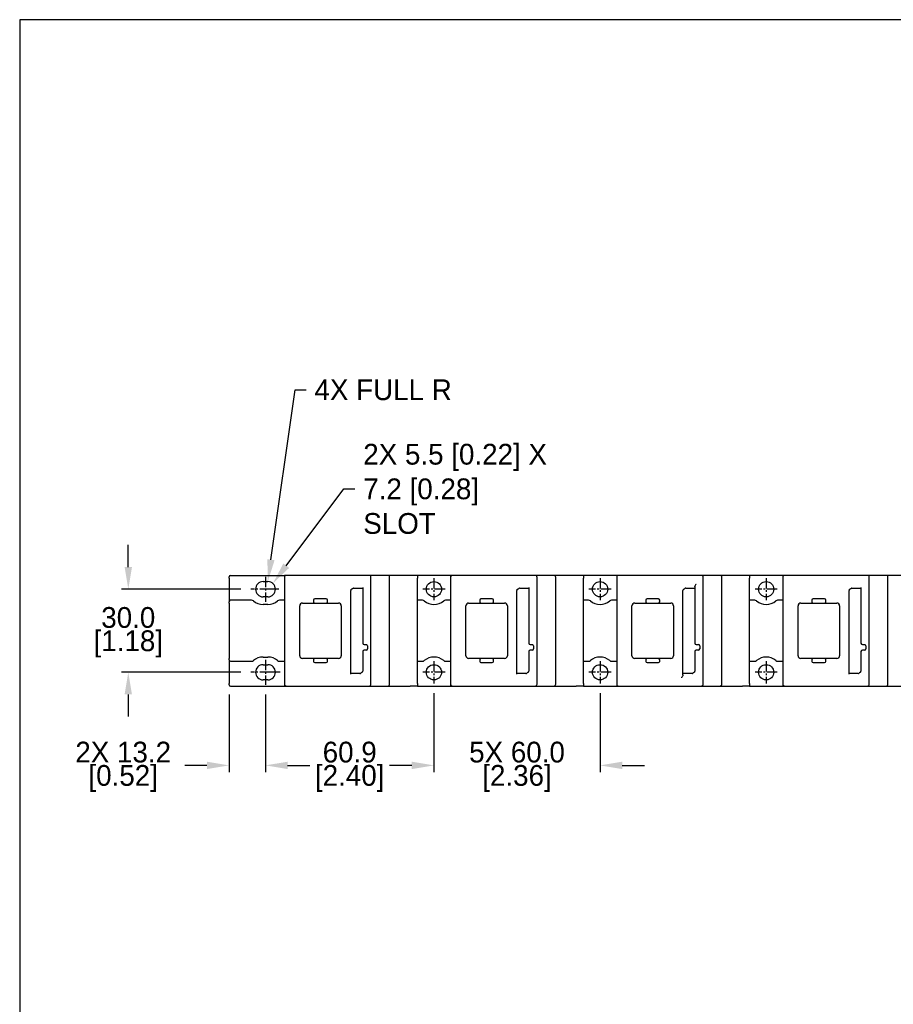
# Model space of a CAD drawing. Header units: inches. Extents: x 7 to 1023, y 0 to 711.
# Tile 3 of 6: x 7 to 323, y 356 to 711. Entities that reach past the tile are written whole.
import ezdxf
from ezdxf import colors
from ezdxf.entities.mleader import LeaderData, LeaderLine
from ezdxf.math import Vec2, Vec3

# ---------------------------------------------------------------- set-up
doc = ezdxf.new("R2010")
doc.units = ezdxf.units.IN
doc.header["$LTSCALE"] = 10
doc.header["$MEASUREMENT"] = 0
doc.linetypes.add('CENTER2', pattern=[1.125, 0.75, -0.125, 0.125, -0.125])
doc.layers.add('CENTERLINE', color=40, linetype='CENTER2')
doc.layers.add('DIMENSIONS', color=140, linetype='Continuous')
doc.dimstyles.get("Standard").update_dxf_attribs({"dimtxt": 7.5, "dimasz": 8, "dimexe": 2.5, "dimexo": 3.5, "dimgap": 1, "dimtad": 0, "dimtih": 1, "dimtoh": 1, "dimdec": 1, "dimzin": 0, "dimdsep": 46, "dimtxsty": 'Standard', "dimcen": 0, "dimadec": 0, "dimazin": 0, "dimtfac": 1, "dimtdec": 1, "dimtofl": 0, "dimtmove": 0, "dimatfit": 3, "dimfxl": 0, "dimtolj": 1, "dimtzin": 0, "dimarcsym": 0})

# ---------------------------------------------------------------- blocks, each defined once
blk = doc.blocks.new('*D30')
at = {"layer": 'DEFPOINTS', "color": 0}
for p in [(90.77, 505.72), (46.56, 475.72), (90.77, 475.72)]:
    blk.add_point(p, dxfattribs=at)
at = {"layer": 'DIMENSIONS', "color": 0, "lineweight": -2}
for p, q in [((46.56, 513.72), (46.56, 521.72)), ((87.27, 505.72), (44.06, 505.72)), ((87.27, 475.72), (44.06, 475.72)), ((46.56, 467.72), (46.56, 459.72))]:
    blk.add_line(p, q, dxfattribs=at)
at = {"layer": 'DIMENSIONS', "color": 0}
for points in [[(45.23, 513.72), (47.89, 513.72), (46.56, 505.72)], [(45.23, 467.72), (47.89, 467.72), (46.56, 475.72)]]:
    blk.add_solid(points, dxfattribs=at)
at = {"layer": 'DIMENSIONS', "color": 0, "char_height": 7.5, "attachment_point": 5}
for s, insert in [('\\A1;30.0', (46.56, 495.47)), ('\\A1;[1.18]', (46.56, 485.97))]:
    blk.add_mtext(s, dxfattribs=dict(at, insert=insert))
blk = doc.blocks.new('*D34')
at = {"layer": 'DEFPOINTS', "color": 0}
for p in [(156.97, 471.72), (216.97, 471.72), (156.97, 442.1)]:
    blk.add_point(p, dxfattribs=at)
at = {"layer": 'DIMENSIONS', "color": 0, "lineweight": -2}
for p, q in [((156.97, 468.22), (156.97, 439.6)), ((216.97, 468.22), (216.97, 439.6)), ((148.97, 442.1), (140.97, 442.1)), ((224.97, 442.1), (232.97, 442.1))]:
    blk.add_line(p, q, dxfattribs=at)
at = {"layer": 'DIMENSIONS', "color": 0}
for points in [[(148.97, 443.43), (148.97, 440.77), (156.97, 442.1)], [(224.97, 443.43), (224.97, 440.77), (216.97, 442.1)]]:
    blk.add_solid(points, dxfattribs=at)
at = {"layer": 'DIMENSIONS', "color": 0, "char_height": 7.5, "attachment_point": 5}
for s, insert in [('\\A1;5X 60.0', (186.97, 446.85)), ('\\A1;[2.36]', (186.97, 437.35))]:
    blk.add_mtext(s, dxfattribs=dict(at, insert=insert))
blk = doc.blocks.new('*D35')
at = {"layer": 'DEFPOINTS', "color": 0}
for p in [(96.12, 471.22), (156.97, 471.72), (96.12, 442.1)]:
    blk.add_point(p, dxfattribs=at)
at = {"layer": 'DIMENSIONS', "color": 0, "lineweight": -2}
for p, q in [((96.12, 467.72), (96.12, 439.6)), ((156.97, 468.22), (156.97, 439.6)), ((104.12, 442.1), (109.92, 442.1)), ((148.97, 442.1), (143.17, 442.1))]:
    blk.add_line(p, q, dxfattribs=at)
at = {"layer": 'DIMENSIONS', "color": 0}
for points in [[(104.12, 443.43), (104.12, 440.77), (96.12, 442.1)], [(148.97, 443.43), (148.97, 440.77), (156.97, 442.1)]]:
    blk.add_solid(points, dxfattribs=at)
at = {"layer": 'DIMENSIONS', "color": 0, "char_height": 7.5, "attachment_point": 5}
for s, insert in [('\\A1;60.9', (126.54, 446.85)), ('\\A1;[2.40]', (126.54, 437.35))]:
    blk.add_mtext(s, dxfattribs=dict(at, insert=insert))
blk = doc.blocks.new('*D36')
at = {"layer": 'DEFPOINTS', "color": 0}
for p in [(82.97, 471.22), (96.12, 471.22), (82.97, 442.1)]:
    blk.add_point(p, dxfattribs=at)
at = {"layer": 'DIMENSIONS', "color": 0, "lineweight": -2}
for p, q in [((82.97, 467.72), (82.97, 439.6)), ((96.12, 467.72), (96.12, 439.6)), ((74.97, 442.1), (66.97, 442.1)), ((104.12, 442.1), (112.12, 442.1))]:
    blk.add_line(p, q, dxfattribs=at)
at = {"layer": 'DIMENSIONS', "color": 0}
for points in [[(74.97, 443.43), (74.97, 440.77), (82.97, 442.1)], [(104.12, 443.43), (104.12, 440.77), (96.12, 442.1)]]:
    blk.add_solid(points, dxfattribs=at)
at = {"layer": 'DIMENSIONS', "color": 0, "char_height": 7.5, "attachment_point": 5}
for s, insert in [('\\A1;2X 13.2', (44.72, 446.85)), ('\\A1;[0.52]', (44.72, 437.35))]:
    blk.add_mtext(s, dxfattribs=dict(at, insert=insert))

msp = doc.modelspace()

# ---------------------------------------------------------------- linework, layer by layer
for p, q in [((82.97, 509.72), (82.97, 510.22)), ((82.97, 509.72), (82.97, 501.22)), ((83.47, 510.72), (102.97, 510.72)), ((102.97, 510.72), (102.97, 509.97)), ((102.97, 509.97), (102.97, 471.47)), ((107.13, 510.72), (103.72, 510.72)), ((133.47, 510.72), (107.13, 510.72)), ((134.97, 510.72), (133.47, 510.72)), ((134.22, 471.47), (134.22, 509.97)), ((140.22, 510.72), (134.97, 510.72)), ((140.97, 471.47), (140.97, 509.97)), ((150.97, 510.72), (148.37, 510.72)), ((150.97, 510.72), (150.97, 509.72)), ((162.97, 510.72), (150.97, 510.72)), ((150.97, 471.72), (150.97, 509.72)), ((162.97, 510.72), (162.97, 509.97)), ((162.97, 509.97), (162.97, 471.47)), ((167.13, 510.72), (163.72, 510.72)), ((193.47, 510.72), (167.13, 510.72)), ((194.97, 510.72), (193.47, 510.72)), ((194.22, 471.47), (194.22, 509.97)), ((200.22, 510.72), (194.97, 510.72)), ((200.97, 471.47), (200.97, 509.97)), ((210.97, 510.72), (208.37, 510.72)), ((210.97, 510.72), (210.97, 509.72)), ((222.97, 510.72), (210.97, 510.72)), ((210.97, 471.72), (210.97, 509.72)), ((222.97, 510.72), (222.97, 509.97)), ((222.97, 509.97), (222.97, 471.47)), ((227.13, 510.72), (223.72, 510.72)), ((253.47, 510.72), (227.13, 510.72)), ((254.97, 510.72), (253.47, 510.72)), ((254.22, 471.47), (254.22, 509.97)), ((260.22, 510.72), (254.97, 510.72)), ((260.97, 471.47), (260.97, 509.97)), ((270.97, 510.72), (268.37, 510.72)), ((270.97, 510.72), (270.97, 509.72)), ((282.97, 510.72), (270.97, 510.72)), ((270.97, 471.72), (270.97, 509.72)), ((282.97, 510.72), (282.97, 509.97)), ((282.97, 509.97), (282.97, 471.47)), ((287.13, 510.72), (283.72, 510.72)), ((313.47, 510.72), (287.13, 510.72)), ((314.97, 510.72), (313.47, 510.72)), ((314.22, 471.47), (314.22, 509.97)), ((320.22, 510.72), (314.97, 510.72)), ((320.97, 471.47), (320.97, 509.97)), ((95.27, 508.47), (96.97, 508.47)), ((126.92, 475.08), (126.92, 505.32)), ((127.93, 506.14), (131.22, 506.14)), ((131.22, 506.35), (131.22, 486.22)), ((186.92, 475.08), (186.92, 505.32)), ((187.93, 506.14), (191.22, 506.14)), ((191.22, 506.35), (191.22, 486.22)), ((246.92, 475.08), (246.92, 505.32)), ((247.93, 506.14), (251.22, 506.14)), ((251.22, 506.68), (251.22, 506.35)), ((251.22, 506.35), (251.22, 486.22)), ((306.92, 475.08), (306.92, 505.32)), ((307.93, 506.14), (311.22, 506.14)), ((311.22, 506.35), (311.22, 486.22)), ((91.12, 501.72), (83.47, 501.72)), ((96.97, 502.97), (95.27, 502.97)), ((102.97, 501.72), (101.12, 501.72)), ((113.5, 501.77), (113.5, 501.17)), ((118.05, 502.22), (113.95, 502.22)), ((118.5, 501.17), (118.5, 501.77)), ((152.82, 501.72), (150.97, 501.72)), ((162.97, 501.72), (161.12, 501.72)), ((173.5, 501.77), (173.5, 501.17)), ((178.05, 502.22), (173.95, 502.22)), ((178.5, 501.17), (178.5, 501.77)), ((212.82, 501.72), (210.97, 501.72)), ((222.97, 501.72), (221.12, 501.72)), ((233.5, 501.77), (233.5, 501.17)), ((238.05, 502.22), (233.95, 502.22)), ((238.5, 501.17), (238.5, 501.77)), ((272.82, 501.72), (270.97, 501.72)), ((282.97, 501.72), (281.12, 501.72)), ((293.5, 501.77), (293.5, 501.17)), ((298.05, 502.22), (293.95, 502.22)), ((298.5, 501.17), (298.5, 501.77)), ((82.97, 500.72), (82.97, 501.22)), ((82.97, 500.72), (82.97, 480.72)), ((96.97, 500.22), (95.27, 500.22)), ((108.5, 481.72), (108.5, 499.72)), ((109.5, 500.72), (113.05, 500.72)), ((113.95, 500.72), (118.05, 500.72)), ((118.95, 500.72), (122.5, 500.72)), ((123.5, 499.72), (123.5, 481.72)), ((168.5, 481.72), (168.5, 499.72)), ((169.5, 500.72), (173.05, 500.72)), ((173.95, 500.72), (178.05, 500.72)), ((178.95, 500.72), (182.5, 500.72)), ((183.5, 499.72), (183.5, 481.72)), ((228.5, 481.72), (228.5, 499.72)), ((229.5, 500.72), (233.05, 500.72)), ((233.95, 500.72), (238.05, 500.72)), ((238.95, 500.72), (242.5, 500.72)), ((243.5, 499.72), (243.5, 481.72)), ((288.5, 481.72), (288.5, 499.72)), ((289.5, 500.72), (293.05, 500.72)), ((293.95, 500.72), (298.05, 500.72)), ((298.95, 500.72), (302.5, 500.72)), ((303.5, 499.72), (303.5, 481.72)), ((131.72, 485.72), (132.47, 485.72)), ((132.47, 483.72), (131.72, 483.72)), ((132.97, 485.22), (132.97, 484.2)), ((191.72, 485.72), (192.47, 485.72)), ((192.47, 483.72), (191.72, 483.72)), ((192.97, 485.22), (192.97, 484.2)), ((251.72, 485.72), (252.47, 485.72)), ((252.47, 483.72), (251.72, 483.72)), ((252.97, 485.22), (252.97, 484.2)), ((311.72, 485.72), (312.47, 485.72)), ((312.47, 483.72), (311.72, 483.72)), ((312.97, 485.22), (312.97, 484.2)), ((82.97, 480.22), (82.97, 480.72)), ((82.97, 480.22), (82.97, 471.72)), ((95.27, 481.22), (96.97, 481.22)), ((113.05, 480.72), (109.5, 480.72)), ((113.5, 480.27), (113.5, 479.67)), ((118.05, 480.72), (113.95, 480.72)), ((118.5, 479.67), (118.5, 480.27)), ((122.5, 480.72), (118.95, 480.72)), ((131.22, 483.22), (131.22, 476.12)), ((173.05, 480.72), (169.5, 480.72)), ((173.5, 480.27), (173.5, 479.67)), ((178.05, 480.72), (173.95, 480.72)), ((178.5, 479.67), (178.5, 480.27)), ((182.5, 480.72), (178.95, 480.72)), ((191.22, 483.22), (191.22, 476.12)), ((233.05, 480.72), (229.5, 480.72)), ((233.5, 480.27), (233.5, 479.67)), ((238.05, 480.72), (233.95, 480.72)), ((238.5, 479.67), (238.5, 480.27)), ((242.5, 480.72), (238.95, 480.72)), ((251.22, 483.22), (251.22, 476.12)), ((293.05, 480.72), (289.5, 480.72)), ((293.5, 480.27), (293.5, 479.67)), ((298.05, 480.72), (293.95, 480.72)), ((298.5, 479.67), (298.5, 480.27)), ((302.5, 480.72), (298.95, 480.72)), ((311.22, 483.22), (311.22, 476.12)), ((83.47, 479.72), (91.12, 479.72)), ((95.27, 478.47), (96.97, 478.47)), ((101.12, 479.72), (102.97, 479.72)), ((113.95, 479.22), (118.05, 479.22)), ((150.97, 479.72), (152.82, 479.72)), ((161.12, 479.72), (162.97, 479.72)), ((173.95, 479.22), (178.05, 479.22)), ((210.97, 479.72), (212.82, 479.72)), ((221.12, 479.72), (222.97, 479.72)), ((233.95, 479.22), (238.05, 479.22)), ((270.97, 479.72), (272.82, 479.72)), ((281.12, 479.72), (282.97, 479.72)), ((293.95, 479.22), (298.05, 479.22)), ((96.97, 472.97), (95.27, 472.97)), ((130.21, 475.29), (126.92, 475.29)), ((190.21, 475.29), (186.92, 475.29)), ((250.21, 475.29), (246.92, 475.29)), ((246.92, 474.75), (246.92, 475.08)), ((310.21, 475.29), (306.92, 475.29)), ((82.97, 471.22), (82.97, 471.72)), ((83.47, 470.72), (102.97, 470.72)), ((102.97, 471.47), (102.97, 470.72)), ((103.72, 470.72), (107.13, 470.72)), ((107.13, 470.72), (133.47, 470.72)), ((133.47, 470.72), (134.97, 470.72)), ((134.97, 470.72), (140.22, 470.72)), ((150.97, 470.72), (148.37, 470.72)), ((150.97, 471.72), (150.97, 470.72)), ((150.97, 470.72), (162.97, 470.72)), ((162.97, 471.47), (162.97, 470.72)), ((163.72, 470.72), (167.13, 470.72)), ((167.13, 470.72), (193.47, 470.72)), ((193.47, 470.72), (194.97, 470.72)), ((194.97, 470.72), (200.22, 470.72)), ((210.97, 470.72), (208.37, 470.72)), ((210.97, 471.72), (210.97, 470.72)), ((210.97, 470.72), (222.97, 470.72)), ((222.97, 471.47), (222.97, 470.72)), ((223.72, 470.72), (227.13, 470.72)), ((227.13, 470.72), (253.47, 470.72)), ((253.47, 470.72), (254.97, 470.72)), ((254.97, 470.72), (260.22, 470.72)), ((270.97, 470.72), (268.37, 470.72)), ((270.97, 471.72), (270.97, 470.72)), ((270.97, 470.72), (282.97, 470.72)), ((282.97, 471.47), (282.97, 470.72)), ((283.72, 470.72), (287.13, 470.72)), ((287.13, 470.72), (313.47, 470.72)), ((313.47, 470.72), (314.97, 470.72)), ((314.97, 470.72), (320.22, 470.72))]:
    msp.add_line(p, q)
for centre in [(156.97, 505.72), (216.97, 505.72), (276.97, 505.72), (156.97, 475.72), (216.97, 475.72), (276.97, 475.72)]:
    msp.add_circle(centre, 2.75)
for centre, radius, start, end in [((83.47, 510.22), 0.5, 90, 180), ((103.72, 509.97), 0.75, 90, 180), ((133.47, 509.97), 0.75, 0, 90), ((140.22, 509.97), 0.75, 0, 90), ((163.72, 509.97), 0.75, 90, 180), ((193.47, 509.97), 0.75, 0, 90), ((200.22, 509.97), 0.75, 0, 90), ((223.72, 509.97), 0.75, 90, 180), ((253.47, 509.97), 0.75, 0, 90), ((260.22, 509.97), 0.75, 0, 90), ((283.72, 509.97), 0.75, 90, 180), ((313.47, 509.97), 0.75, 0, 90), ((320.22, 509.97), 0.75, 0, 90), ((95.27, 505.72), 2.75, 90, 270), ((96.97, 505.72), 2.75, 270, 90), ((127.42, 505.32), 0.5, 133.6234, 180), ((187.42, 505.32), 0.5, 133.6234, 180), ((247.42, 505.32), 0.5, 133.6234, 180), ((307.42, 505.32), 0.5, 133.6234, 180), ((83.47, 501.22), 0.5, 90, 180), ((91.12, 500.72), 1, 50.2849, 90), ((95.27, 505.72), 5.5, 230.2849, 270), ((96.97, 505.72), 5.5, 270, 309.7151), ((101.12, 500.72), 1, 90, 129.7151), ((113.95, 501.77), 0.45, 90, 180), ((118.05, 501.77), 0.45, 0, 90), ((152.82, 500.72), 1, 50.2849, 90), ((156.97, 505.72), 5.5, 230.2849, 309.7151), ((161.12, 500.72), 1, 90, 129.7151), ((173.95, 501.77), 0.45, 90, 180), ((178.05, 501.77), 0.45, 0, 90), ((212.82, 500.72), 1, 50.2849, 90), ((216.97, 505.72), 5.5, 230.2849, 309.7151), ((221.12, 500.72), 1, 90, 129.7151), ((233.95, 501.77), 0.45, 90, 180), ((238.05, 501.77), 0.45, 0, 90), ((272.82, 500.72), 1, 50.2849, 90), ((276.97, 505.72), 5.5, 230.2849, 309.7151), ((281.12, 500.72), 1, 90, 129.7151), ((293.95, 501.77), 0.45, 90, 180), ((298.05, 501.77), 0.45, 0, 90), ((109.5, 499.72), 1, 90, 180), ((113.95, 501.17), 0.45, 180, 270), ((118.05, 501.17), 0.45, 270, 0), ((122.5, 499.72), 1, 0, 90), ((169.5, 499.72), 1, 90, 180), ((173.95, 501.17), 0.45, 180, 270), ((178.05, 501.17), 0.45, 270, 0), ((182.5, 499.72), 1, 0, 90), ((229.5, 499.72), 1, 90, 180), ((233.95, 501.17), 0.45, 180, 270), ((238.05, 501.17), 0.45, 270, 0), ((242.5, 499.72), 1, 0, 90), ((289.5, 499.72), 1, 90, 180), ((293.95, 501.17), 0.45, 180, 270), ((298.05, 501.17), 0.45, 270, 0), ((302.5, 499.72), 1, 0, 90), ((131.72, 486.22), 0.5, 180, 270), ((131.72, 483.22), 0.5, 90, 180), ((132.47, 484.22), 0.5, 270, 0), ((132.47, 485.22), 0.5, 0, 78.8502), ((191.72, 486.22), 0.5, 180, 270), ((191.72, 483.22), 0.5, 90, 180), ((192.47, 484.22), 0.5, 270, 0), ((192.47, 485.22), 0.5, 0, 78.8502), ((251.72, 486.22), 0.5, 180, 270), ((251.72, 483.22), 0.5, 90, 180), ((252.47, 484.22), 0.5, 270, 0), ((252.47, 485.22), 0.5, 0, 78.8502), ((311.72, 486.22), 0.5, 180, 270), ((311.72, 483.22), 0.5, 90, 180), ((312.47, 484.22), 0.5, 270, 0), ((312.47, 485.22), 0.5, 0, 78.8502), ((83.47, 480.22), 0.5, 180, 270), ((95.27, 475.72), 5.5, 90, 129.7151), ((96.97, 475.72), 5.5, 50.2849, 90), ((109.5, 481.72), 1, 180, 270), ((113.95, 480.27), 0.45, 90, 180), ((118.05, 480.27), 0.45, 0, 90), ((122.5, 481.72), 1, 270, 0), ((156.97, 475.72), 5.5, 50.2849, 129.7151), ((169.5, 481.72), 1, 180, 270), ((173.95, 480.27), 0.45, 90, 180), ((178.05, 480.27), 0.45, 0, 90), ((182.5, 481.72), 1, 270, 0), ((216.97, 475.72), 5.5, 50.2849, 129.7151), ((229.5, 481.72), 1, 180, 270), ((233.95, 480.27), 0.45, 90, 180), ((238.05, 480.27), 0.45, 0, 90), ((242.5, 481.72), 1, 270, 0), ((276.97, 475.72), 5.5, 50.2849, 129.7151), ((289.5, 481.72), 1, 180, 270), ((293.95, 480.27), 0.45, 90, 180), ((298.05, 480.27), 0.45, 0, 90), ((302.5, 481.72), 1, 270, 0), ((91.12, 480.72), 1, 270, 309.7151), ((95.27, 475.72), 2.75, 90, 270), ((96.97, 475.72), 2.75, 270, 90), ((101.12, 480.72), 1, 230.2849, 270), ((113.95, 479.67), 0.45, 180, 270), ((118.05, 479.67), 0.45, 270, 0), ((152.82, 480.72), 1, 270, 309.7151), ((161.12, 480.72), 1, 230.2849, 270), ((173.95, 479.67), 0.45, 180, 270), ((178.05, 479.67), 0.45, 270, 0), ((212.82, 480.72), 1, 270, 309.7151), ((221.12, 480.72), 1, 230.2849, 270), ((233.95, 479.67), 0.45, 180, 270), ((238.05, 479.67), 0.45, 270, 0), ((272.82, 480.72), 1, 270, 309.7151), ((281.12, 480.72), 1, 230.2849, 270), ((293.95, 479.67), 0.45, 180, 270), ((298.05, 479.67), 0.45, 270, 0), ((130.72, 476.12), 0.5, 313.6234, 0), ((190.72, 476.12), 0.5, 313.6234, 0), ((250.72, 476.12), 0.5, 313.6234, 0), ((310.72, 476.12), 0.5, 313.6234, 0), ((83.47, 471.22), 0.5, 180, 270), ((103.72, 471.47), 0.75, 180, 270), ((133.47, 471.47), 0.75, 270, 0), ((140.22, 471.47), 0.75, 270, 0), ((163.72, 471.47), 0.75, 180, 270), ((193.47, 471.47), 0.75, 270, 0), ((200.22, 471.47), 0.75, 270, 0), ((223.72, 471.47), 0.75, 180, 270), ((253.47, 471.47), 0.75, 270, 0), ((260.22, 471.47), 0.75, 270, 0), ((283.72, 471.47), 0.75, 180, 270), ((313.47, 471.47), 0.75, 270, 0), ((320.22, 471.47), 0.75, 270, 0)]:
    msp.add_arc(centre, radius, start, end)
for centre, major_axis in [((128.07, 505.56), (-0.456, 0.456)), ((188.07, 505.56), (-0.456, 0.456)), ((248.07, 505.56), (-0.456, 0.456)), ((308.07, 505.56), (-0.456, 0.456)), ((130.07, 475.87), (0.456, -0.456)), ((190.07, 475.87), (0.456, -0.456)), ((250.07, 475.87), (0.456, -0.456)), ((310.07, 475.87), (0.456, -0.456))]:
    msp.add_ellipse(centre, major_axis=major_axis, ratio=0.774597, start_param=5.624127, end_param=6.249991)
for points in [[(103.72, 510.72), (103.47, 510.72), (103.22, 510.72), (102.97, 510.72)], [(163.72, 510.72), (163.47, 510.72), (163.22, 510.72), (162.97, 510.72)], [(223.72, 510.72), (223.47, 510.72), (223.22, 510.72), (222.97, 510.72)], [(283.72, 510.72), (283.47, 510.72), (283.22, 510.72), (282.97, 510.72)], [(102.97, 470.72), (103.22, 470.72), (103.47, 470.72), (103.72, 470.72)], [(162.97, 470.72), (163.22, 470.72), (163.47, 470.72), (163.72, 470.72)], [(222.97, 470.72), (223.22, 470.72), (223.47, 470.72), (223.72, 470.72)], [(282.97, 470.72), (283.22, 470.72), (283.47, 470.72), (283.72, 470.72)]]:
    msp.add_open_spline(points, degree=3)
for points, knots in [([(148.37, 510.72), (147.47, 510.72), (146.57, 510.72), (144.66, 510.72), (143.64, 510.72), (142.12, 510.72), (141.61, 510.72), (140.81, 510.72), (140.51, 510.72), (140.22, 510.72)], [-4.24, -4.24, -4.24, -4.24, -3.9704375, -3.9704375, -3.6654062, -3.6654062, -3.5128906, -3.5128906, -3.425, -3.425, -3.425, -3.425]), ([(208.37, 510.72), (207.47, 510.72), (206.57, 510.72), (204.66, 510.72), (203.64, 510.72), (202.12, 510.72), (201.61, 510.72), (200.81, 510.72), (200.51, 510.72), (200.22, 510.72)], [-4.24, -4.24, -4.24, -4.24, -3.9704375, -3.9704375, -3.6654062, -3.6654062, -3.5128906, -3.5128906, -3.425, -3.425, -3.425, -3.425]), ([(268.37, 510.72), (267.47, 510.72), (266.57, 510.72), (264.66, 510.72), (263.64, 510.72), (262.12, 510.72), (261.61, 510.72), (260.81, 510.72), (260.51, 510.72), (260.22, 510.72)], [-4.24, -4.24, -4.24, -4.24, -3.9704375, -3.9704375, -3.6654062, -3.6654062, -3.5128906, -3.5128906, -3.425, -3.425, -3.425, -3.425]), ([(328.37, 510.72), (327.47, 510.72), (326.57, 510.72), (324.66, 510.72), (323.64, 510.72), (322.12, 510.72), (321.61, 510.72), (320.81, 510.72), (320.51, 510.72), (320.22, 510.72)], [-4.24, -4.24, -4.24, -4.24, -3.9704375, -3.9704375, -3.6654062, -3.6654062, -3.5128906, -3.5128906, -3.425, -3.425, -3.425, -3.425]), ([(127.07, 505.68), (127.08, 505.69), (127.09, 505.7), (127.12, 505.72), (127.14, 505.73), (127.18, 505.75), (127.19, 505.76), (127.21, 505.77)], [-0.10228572, -0.10228572, -0.10228572, -0.10228572, -0.08950001, -0.08950001, -0.06904286, -0.06904286, -0.0566403, -0.0566403, -0.0566403, -0.0566403]), ([(127.21, 505.77), (127.29, 505.81), (127.38, 505.86), (127.52, 505.95), (127.58, 505.99), (127.63, 506.03)], [-0.04141777, -0.04141777, -0.04141777, -0.04141777, -0.01941533, -0.01941533, 0, 0, 0, 0]), ([(187.07, 505.68), (187.08, 505.69), (187.09, 505.7), (187.12, 505.72), (187.14, 505.73), (187.18, 505.75), (187.19, 505.76), (187.21, 505.77)], [-0.10228572, -0.10228572, -0.10228572, -0.10228572, -0.08950001, -0.08950001, -0.06904286, -0.06904286, -0.0566403, -0.0566403, -0.0566403, -0.0566403]), ([(187.21, 505.77), (187.29, 505.81), (187.38, 505.86), (187.52, 505.95), (187.58, 505.99), (187.63, 506.03)], [-0.04141777, -0.04141777, -0.04141777, -0.04141777, -0.01941533, -0.01941533, 0, 0, 0, 0]), ([(247.07, 505.68), (247.08, 505.69), (247.09, 505.7), (247.12, 505.72), (247.14, 505.73), (247.18, 505.75), (247.19, 505.76), (247.21, 505.77)], [-0.10228572, -0.10228572, -0.10228572, -0.10228572, -0.08950001, -0.08950001, -0.06904286, -0.06904286, -0.0566403, -0.0566403, -0.0566403, -0.0566403]), ([(247.21, 505.77), (247.29, 505.81), (247.38, 505.86), (247.52, 505.95), (247.58, 505.99), (247.63, 506.03)], [-0.04141777, -0.04141777, -0.04141777, -0.04141777, -0.01941533, -0.01941533, 0, 0, 0, 0]), ([(251.22, 506.68), (251.22, 506.74), (251.23, 506.8), (251.29, 506.95), (251.34, 507.05), (251.5, 507.31), (251.61, 507.49), (251.72, 507.65), (251.72, 507.65), (251.72, 507.65)], [0, 0, 0, 0, 0.0336935, 0.0336935, 0.0788489, 0.0788489, 0.1404007, 0.1404007, 0.1410466, 0.1410466, 0.1410466, 0.1410466]), ([(307.07, 505.68), (307.08, 505.69), (307.09, 505.7), (307.12, 505.72), (307.14, 505.73), (307.18, 505.75), (307.19, 505.76), (307.21, 505.77)], [-0.10228572, -0.10228572, -0.10228572, -0.10228572, -0.08950001, -0.08950001, -0.06904286, -0.06904286, -0.0566403, -0.0566403, -0.0566403, -0.0566403]), ([(307.21, 505.77), (307.29, 505.81), (307.38, 505.86), (307.52, 505.95), (307.58, 505.99), (307.63, 506.03)], [-0.04141777, -0.04141777, -0.04141777, -0.04141777, -0.01941533, -0.01941533, 0, 0, 0, 0]), ([(113.05, 500.72), (113.1, 500.72), (113.16, 500.72), (113.27, 500.72), (113.32, 500.72), (113.44, 500.72), (113.49, 500.72), (113.6, 500.72), (113.64, 500.72), (113.73, 500.72), (113.77, 500.72), (113.84, 500.72), (113.87, 500.72), (113.91, 500.72), (113.92, 500.72), (113.94, 500.72), (113.94, 500.72), (113.95, 500.72)], [-1, -1, -1, -1, -0.875, -0.875, -0.75, -0.75, -0.625, -0.625, -0.5, -0.5, -0.375, -0.375, -0.25, -0.25, -0.125, -0.125, 0, 0, 0, 0]), ([(118.05, 500.72), (118.05, 500.72), (118.05, 500.72), (118.07, 500.72), (118.08, 500.72), (118.13, 500.72), (118.15, 500.72), (118.22, 500.72), (118.26, 500.72), (118.35, 500.72), (118.4, 500.72), (118.5, 500.72), (118.56, 500.72), (118.67, 500.72), (118.72, 500.72), (118.84, 500.72), (118.89, 500.72), (118.95, 500.72)], [-1, -1, -1, -1, -0.875, -0.875, -0.75, -0.75, -0.625, -0.625, -0.5, -0.5, -0.375, -0.375, -0.25, -0.25, -0.125, -0.125, 0, 0, 0, 0]), ([(173.05, 500.72), (173.1, 500.72), (173.16, 500.72), (173.27, 500.72), (173.32, 500.72), (173.44, 500.72), (173.49, 500.72), (173.6, 500.72), (173.64, 500.72), (173.73, 500.72), (173.77, 500.72), (173.84, 500.72), (173.87, 500.72), (173.91, 500.72), (173.92, 500.72), (173.94, 500.72), (173.94, 500.72), (173.95, 500.72)], [-1, -1, -1, -1, -0.875, -0.875, -0.75, -0.75, -0.625, -0.625, -0.5, -0.5, -0.375, -0.375, -0.25, -0.25, -0.125, -0.125, 0, 0, 0, 0]), ([(178.05, 500.72), (178.05, 500.72), (178.05, 500.72), (178.07, 500.72), (178.08, 500.72), (178.13, 500.72), (178.15, 500.72), (178.22, 500.72), (178.26, 500.72), (178.35, 500.72), (178.4, 500.72), (178.5, 500.72), (178.56, 500.72), (178.67, 500.72), (178.72, 500.72), (178.84, 500.72), (178.89, 500.72), (178.95, 500.72)], [-1, -1, -1, -1, -0.875, -0.875, -0.75, -0.75, -0.625, -0.625, -0.5, -0.5, -0.375, -0.375, -0.25, -0.25, -0.125, -0.125, 0, 0, 0, 0]), ([(233.05, 500.72), (233.1, 500.72), (233.16, 500.72), (233.27, 500.72), (233.32, 500.72), (233.44, 500.72), (233.49, 500.72), (233.6, 500.72), (233.64, 500.72), (233.73, 500.72), (233.77, 500.72), (233.84, 500.72), (233.87, 500.72), (233.91, 500.72), (233.92, 500.72), (233.94, 500.72), (233.94, 500.72), (233.95, 500.72)], [-1, -1, -1, -1, -0.875, -0.875, -0.75, -0.75, -0.625, -0.625, -0.5, -0.5, -0.375, -0.375, -0.25, -0.25, -0.125, -0.125, 0, 0, 0, 0]), ([(238.05, 500.72), (238.05, 500.72), (238.05, 500.72), (238.07, 500.72), (238.08, 500.72), (238.13, 500.72), (238.15, 500.72), (238.22, 500.72), (238.26, 500.72), (238.35, 500.72), (238.4, 500.72), (238.5, 500.72), (238.56, 500.72), (238.67, 500.72), (238.72, 500.72), (238.84, 500.72), (238.89, 500.72), (238.95, 500.72)], [-1, -1, -1, -1, -0.875, -0.875, -0.75, -0.75, -0.625, -0.625, -0.5, -0.5, -0.375, -0.375, -0.25, -0.25, -0.125, -0.125, 0, 0, 0, 0]), ([(293.05, 500.72), (293.1, 500.72), (293.16, 500.72), (293.27, 500.72), (293.32, 500.72), (293.44, 500.72), (293.49, 500.72), (293.6, 500.72), (293.64, 500.72), (293.73, 500.72), (293.77, 500.72), (293.84, 500.72), (293.87, 500.72), (293.91, 500.72), (293.92, 500.72), (293.94, 500.72), (293.94, 500.72), (293.95, 500.72)], [-1, -1, -1, -1, -0.875, -0.875, -0.75, -0.75, -0.625, -0.625, -0.5, -0.5, -0.375, -0.375, -0.25, -0.25, -0.125, -0.125, 0, 0, 0, 0]), ([(298.05, 500.72), (298.05, 500.72), (298.05, 500.72), (298.07, 500.72), (298.08, 500.72), (298.13, 500.72), (298.15, 500.72), (298.22, 500.72), (298.26, 500.72), (298.35, 500.72), (298.4, 500.72), (298.5, 500.72), (298.56, 500.72), (298.67, 500.72), (298.72, 500.72), (298.84, 500.72), (298.89, 500.72), (298.95, 500.72)], [-1, -1, -1, -1, -0.875, -0.875, -0.75, -0.75, -0.625, -0.625, -0.5, -0.5, -0.375, -0.375, -0.25, -0.25, -0.125, -0.125, 0, 0, 0, 0]), ([(132.47, 485.72), (132.49, 485.72), (132.5, 485.72), (132.54, 485.71), (132.55, 485.71), (132.57, 485.71)], [-0.15940927, -0.15940927, -0.15940927, -0.15940927, -0.13948311, -0.13948311, -0.12088523, -0.12088523, -0.12088523, -0.12088523]), ([(192.47, 485.72), (192.49, 485.72), (192.5, 485.72), (192.54, 485.71), (192.55, 485.71), (192.57, 485.71)], [-0.15940927, -0.15940927, -0.15940927, -0.15940927, -0.13948311, -0.13948311, -0.12088523, -0.12088523, -0.12088523, -0.12088523]), ([(252.47, 485.72), (252.49, 485.72), (252.5, 485.72), (252.54, 485.71), (252.55, 485.71), (252.57, 485.71)], [-0.15940927, -0.15940927, -0.15940927, -0.15940927, -0.13948311, -0.13948311, -0.12088523, -0.12088523, -0.12088523, -0.12088523]), ([(312.47, 485.72), (312.49, 485.72), (312.5, 485.72), (312.54, 485.71), (312.55, 485.71), (312.57, 485.71)], [-0.15940927, -0.15940927, -0.15940927, -0.15940927, -0.13948311, -0.13948311, -0.12088523, -0.12088523, -0.12088523, -0.12088523]), ([(113.95, 480.72), (113.94, 480.72), (113.94, 480.72), (113.92, 480.72), (113.91, 480.72), (113.87, 480.72), (113.84, 480.72), (113.77, 480.72), (113.73, 480.72), (113.64, 480.72), (113.6, 480.72), (113.49, 480.72), (113.44, 480.72), (113.32, 480.72), (113.27, 480.72), (113.16, 480.72), (113.1, 480.72), (113.05, 480.72)], [-1, -1, -1, -1, -0.875, -0.875, -0.75, -0.75, -0.625, -0.625, -0.5, -0.5, -0.375, -0.375, -0.25, -0.25, -0.125, -0.125, 0, 0, 0, 0]), ([(118.95, 480.72), (118.89, 480.72), (118.84, 480.72), (118.72, 480.72), (118.67, 480.72), (118.56, 480.72), (118.5, 480.72), (118.4, 480.72), (118.35, 480.72), (118.26, 480.72), (118.22, 480.72), (118.15, 480.72), (118.13, 480.72), (118.08, 480.72), (118.07, 480.72), (118.05, 480.72), (118.05, 480.72), (118.05, 480.72)], [-1, -1, -1, -1, -0.875, -0.875, -0.75, -0.75, -0.625, -0.625, -0.5, -0.5, -0.375, -0.375, -0.25, -0.25, -0.125, -0.125, 0, 0, 0, 0]), ([(173.95, 480.72), (173.94, 480.72), (173.94, 480.72), (173.92, 480.72), (173.91, 480.72), (173.87, 480.72), (173.84, 480.72), (173.77, 480.72), (173.73, 480.72), (173.64, 480.72), (173.6, 480.72), (173.49, 480.72), (173.44, 480.72), (173.32, 480.72), (173.27, 480.72), (173.16, 480.72), (173.1, 480.72), (173.05, 480.72)], [-1, -1, -1, -1, -0.875, -0.875, -0.75, -0.75, -0.625, -0.625, -0.5, -0.5, -0.375, -0.375, -0.25, -0.25, -0.125, -0.125, 0, 0, 0, 0]), ([(178.95, 480.72), (178.89, 480.72), (178.84, 480.72), (178.72, 480.72), (178.67, 480.72), (178.56, 480.72), (178.5, 480.72), (178.4, 480.72), (178.35, 480.72), (178.26, 480.72), (178.22, 480.72), (178.15, 480.72), (178.13, 480.72), (178.08, 480.72), (178.07, 480.72), (178.05, 480.72), (178.05, 480.72), (178.05, 480.72)], [-1, -1, -1, -1, -0.875, -0.875, -0.75, -0.75, -0.625, -0.625, -0.5, -0.5, -0.375, -0.375, -0.25, -0.25, -0.125, -0.125, 0, 0, 0, 0]), ([(233.95, 480.72), (233.94, 480.72), (233.94, 480.72), (233.92, 480.72), (233.91, 480.72), (233.87, 480.72), (233.84, 480.72), (233.77, 480.72), (233.73, 480.72), (233.64, 480.72), (233.6, 480.72), (233.49, 480.72), (233.44, 480.72), (233.32, 480.72), (233.27, 480.72), (233.16, 480.72), (233.1, 480.72), (233.05, 480.72)], [-1, -1, -1, -1, -0.875, -0.875, -0.75, -0.75, -0.625, -0.625, -0.5, -0.5, -0.375, -0.375, -0.25, -0.25, -0.125, -0.125, 0, 0, 0, 0]), ([(238.95, 480.72), (238.89, 480.72), (238.84, 480.72), (238.72, 480.72), (238.67, 480.72), (238.56, 480.72), (238.5, 480.72), (238.4, 480.72), (238.35, 480.72), (238.26, 480.72), (238.22, 480.72), (238.15, 480.72), (238.13, 480.72), (238.08, 480.72), (238.07, 480.72), (238.05, 480.72), (238.05, 480.72), (238.05, 480.72)], [-1, -1, -1, -1, -0.875, -0.875, -0.75, -0.75, -0.625, -0.625, -0.5, -0.5, -0.375, -0.375, -0.25, -0.25, -0.125, -0.125, 0, 0, 0, 0]), ([(293.95, 480.72), (293.94, 480.72), (293.94, 480.72), (293.92, 480.72), (293.91, 480.72), (293.87, 480.72), (293.84, 480.72), (293.77, 480.72), (293.73, 480.72), (293.64, 480.72), (293.6, 480.72), (293.49, 480.72), (293.44, 480.72), (293.32, 480.72), (293.27, 480.72), (293.16, 480.72), (293.1, 480.72), (293.05, 480.72)], [-1, -1, -1, -1, -0.875, -0.875, -0.75, -0.75, -0.625, -0.625, -0.5, -0.5, -0.375, -0.375, -0.25, -0.25, -0.125, -0.125, 0, 0, 0, 0]), ([(298.95, 480.72), (298.89, 480.72), (298.84, 480.72), (298.72, 480.72), (298.67, 480.72), (298.56, 480.72), (298.5, 480.72), (298.4, 480.72), (298.35, 480.72), (298.26, 480.72), (298.22, 480.72), (298.15, 480.72), (298.13, 480.72), (298.08, 480.72), (298.07, 480.72), (298.05, 480.72), (298.05, 480.72), (298.05, 480.72)], [-1, -1, -1, -1, -0.875, -0.875, -0.75, -0.75, -0.625, -0.625, -0.5, -0.5, -0.375, -0.375, -0.25, -0.25, -0.125, -0.125, 0, 0, 0, 0]), ([(130.93, 475.66), (130.85, 475.63), (130.76, 475.58), (130.61, 475.49), (130.56, 475.45), (130.51, 475.4)], [-0.0414178, -0.0414178, -0.0414178, -0.0414178, -0.01941525, -0.01941525, 0, 0, 0, 0]), ([(131.06, 475.75), (131.04, 475.73), (131, 475.7), (130.95, 475.68), (130.94, 475.67), (130.93, 475.66)], [-0.10228569, -0.10228569, -0.10228569, -0.10228569, -0.06597427, -0.06597427, -0.05664188, -0.05664188, -0.05664188, -0.05664188]), ([(190.93, 475.66), (190.85, 475.63), (190.76, 475.58), (190.61, 475.49), (190.56, 475.45), (190.51, 475.4)], [-0.0414178, -0.0414178, -0.0414178, -0.0414178, -0.01941525, -0.01941525, 0, 0, 0, 0]), ([(191.06, 475.75), (191.04, 475.73), (191, 475.7), (190.95, 475.68), (190.94, 475.67), (190.93, 475.66)], [-0.10228569, -0.10228569, -0.10228569, -0.10228569, -0.06597427, -0.06597427, -0.05664188, -0.05664188, -0.05664188, -0.05664188]), ([(246.92, 474.75), (246.92, 474.7), (246.91, 474.63), (246.85, 474.48), (246.8, 474.38), (246.64, 474.12), (246.53, 473.95), (246.42, 473.79), (246.42, 473.79), (246.42, 473.78)], [0, 0, 0, 0, 0.0336935, 0.0336935, 0.0788489, 0.0788489, 0.1404007, 0.1404007, 0.1410465, 0.1410465, 0.1410465, 0.1410465]), ([(250.93, 475.66), (250.85, 475.63), (250.76, 475.58), (250.61, 475.49), (250.56, 475.45), (250.51, 475.4)], [-0.0414178, -0.0414178, -0.0414178, -0.0414178, -0.01941525, -0.01941525, 0, 0, 0, 0]), ([(251.06, 475.75), (251.04, 475.73), (251, 475.7), (250.95, 475.68), (250.94, 475.67), (250.93, 475.66)], [-0.10228569, -0.10228569, -0.10228569, -0.10228569, -0.06597427, -0.06597427, -0.05664188, -0.05664188, -0.05664188, -0.05664188]), ([(310.93, 475.66), (310.85, 475.63), (310.76, 475.58), (310.61, 475.49), (310.56, 475.45), (310.51, 475.4)], [-0.0414178, -0.0414178, -0.0414178, -0.0414178, -0.01941525, -0.01941525, 0, 0, 0, 0]), ([(311.06, 475.75), (311.04, 475.73), (311, 475.7), (310.95, 475.68), (310.94, 475.67), (310.93, 475.66)], [-0.10228569, -0.10228569, -0.10228569, -0.10228569, -0.06597427, -0.06597427, -0.05664188, -0.05664188, -0.05664188, -0.05664188]), ([(140.22, 470.72), (140.51, 470.72), (140.81, 470.72), (141.61, 470.72), (142.12, 470.72), (143.64, 470.72), (144.66, 470.72), (146.57, 470.72), (147.47, 470.72), (148.37, 470.72)], [-0.975, -0.975, -0.975, -0.975, -0.8871094, -0.8871094, -0.7345938, -0.7345938, -0.4295625, -0.4295625, -0.16, -0.16, -0.16, -0.16]), ([(200.22, 470.72), (200.51, 470.72), (200.81, 470.72), (201.61, 470.72), (202.12, 470.72), (203.64, 470.72), (204.66, 470.72), (206.57, 470.72), (207.47, 470.72), (208.37, 470.72)], [-0.975, -0.975, -0.975, -0.975, -0.8871094, -0.8871094, -0.7345938, -0.7345938, -0.4295625, -0.4295625, -0.16, -0.16, -0.16, -0.16]), ([(260.22, 470.72), (260.51, 470.72), (260.81, 470.72), (261.61, 470.72), (262.12, 470.72), (263.64, 470.72), (264.66, 470.72), (266.57, 470.72), (267.47, 470.72), (268.37, 470.72)], [-0.975, -0.975, -0.975, -0.975, -0.8871094, -0.8871094, -0.7345938, -0.7345938, -0.4295625, -0.4295625, -0.16, -0.16, -0.16, -0.16]), ([(320.22, 470.72), (320.51, 470.72), (320.81, 470.72), (321.61, 470.72), (322.12, 470.72), (323.64, 470.72), (324.66, 470.72), (326.57, 470.72), (327.47, 470.72), (328.37, 470.72)], [-0.975, -0.975, -0.975, -0.975, -0.8871094, -0.8871094, -0.7345938, -0.7345938, -0.4295625, -0.4295625, -0.16, -0.16, -0.16, -0.16])]:
    msp.add_open_spline(points, degree=3, knots=knots)
at = {"layer": 'CENTERLINE', "ltscale": 0.5}
for p, q in [((96.12, 510.22), (96.12, 501.22)), ((156.97, 509.72), (156.97, 501.72)), ((216.97, 509.72), (216.97, 501.72)), ((276.97, 509.72), (276.97, 501.72)), ((97.77, 505.72), (90.77, 505.72)), ((100.97, 505.72), (94.47, 505.72)), ((160.97, 505.72), (152.97, 505.72)), ((220.97, 505.72), (212.97, 505.72)), ((280.97, 505.72), (272.97, 505.72)), ((96.12, 480.22), (96.12, 471.22)), ((156.97, 479.72), (156.97, 471.72)), ((216.97, 479.72), (216.97, 471.72)), ((276.97, 479.72), (276.97, 471.72)), ((97.77, 475.72), (90.77, 475.72)), ((101.47, 475.72), (94.47, 475.72)), ((160.97, 475.72), (152.97, 475.72)), ((220.97, 475.72), (212.97, 475.72)), ((280.97, 475.72), (272.97, 475.72))]:
    msp.add_line(p, q, dxfattribs=at)
at = {"layer": 'DEFPOINTS'}
msp.add_lwpolyline([(7.33, 0.21), (1023.33, 0.21), (1023.33, 711.41), (7.33, 711.41)], close=True, dxfattribs=at)

# ---------------------------------------------------------------- dimensions: what is measured, and where the dimension line sits
at = {"layer": 'DIMENSIONS'}
dim = msp.add_linear_dim(base=(46.56, 475.72), p1=(90.77, 505.72), p2=(90.77, 475.72), angle=90, dimstyle='Standard', override={"dimpost": '\\X'}, dxfattribs=at)
dim.commit()
dim.dimension.update_dxf_attribs({"geometry": '*D30', "text_midpoint": (46.56, 490.72)})
for base, p1, p2, text, picture, middle in [((82.96971063, 442.10121824), (96.11971063, 471.21655144), (82.96971063, 471.21655144), '2X <>', '*D36', (44.71971063, 442.10121824)), ((156.97, 442.1), (216.97, 471.72), (156.97, 471.72), '5X <>', '*D34', (186.97, 442.1))]:
    dim = msp.add_linear_dim(base=base, p1=p1, p2=p2, text=text, dimstyle='Standard', override={"dimpost": '\\X'}, dxfattribs=at)
    dim.commit()
    dim.dimension.update_dxf_attribs({"geometry": picture, "text_midpoint": middle})
dim = msp.add_linear_dim(base=(96.11971063, 442.10121824), p1=(156.96971063, 471.71655144), p2=(96.11971063, 471.21655144), dimstyle='Standard', override={"dimpost": '\\X'}, dxfattribs=at)
dim.commit()
dim.dimension.update_dxf_attribs({"geometry": '*D35', "text_midpoint": (126.54471063, 442.10121824)})

# ---------------------------------------------------------------- leaders
ml = msp.add_multileader_mtext('Standard', dxfattribs=at)
ml.set_content('4X FULL R', color=256)
ml.set_leader_properties()
ml.build(insert=Vec2(0, 0))
ml.multileader.update_dxf_attribs({"text_left_attachment_type": 2, "dogleg_length": 4, "arrow_head_size": 8})
ctx = ml.context
ctx.base_point, ctx.char_height, ctx.arrow_head_size, ctx.landing_gap_size, ctx.plane_origin = Vec3(110.81, 577.76), 7.5, 8, 3, Vec3(37, 539.36)
ctx.left_attachment = 2
notes = []
notes.append((ctx, [(0, (1, 1, 0), (106.81, 577.76), (1, 0), 4, [(0, [(96.97, 508.47)], 0, [])])]))
ctx.mtext.insert, ctx.mtext.flow_direction = Vec3(113.81, 581.51), 5
ml = msp.add_multileader_mtext('Standard', dxfattribs=at)
ml.set_content('2X 5.5 [0.22] X\\P7.2 [0.28]\\PSLOT', color=256)
ml.set_leader_properties()
ml.build(insert=Vec2(0, 0))
ml.multileader.update_dxf_attribs({"text_left_attachment_type": 2, "dogleg_length": 4, "arrow_head_size": 8})
ctx = ml.context
ctx.base_point, ctx.char_height, ctx.arrow_head_size, ctx.landing_gap_size, ctx.plane_origin = Vec3(128.44, 541.98), 7.5, 8, 3, Vec3(96.97, 508.47)
ctx.left_attachment = 2
notes.append((ctx, [(0, (1, 1, 0), (124.44, 541.98), (1, 0), 4, [(0, [(98.8, 507.8)], 0, [])])]))
ctx.mtext.insert, ctx.mtext.flow_direction = Vec3(131.44, 558.23), 5
for ctx, leaders in notes:
    for number, flags, end, landing, length, lines in leaders:
        leader = LeaderData()
        leader.index, (leader.has_last_leader_line, leader.has_dogleg_vector, leader.attachment_direction) = number, flags
        leader.last_leader_point, leader.dogleg_vector, leader.dogleg_length = Vec3(end), Vec3(landing), length
        for number, points, colour, breaks in lines:
            line = LeaderLine()
            line.index, line.vertices, line.color, line.breaks = number, Vec3.list(points), colors.encode_raw_color(colour), breaks
            leader.lines.append(line)
        ctx.leaders.append(leader)

doc.saveas('drawing.dxf')
